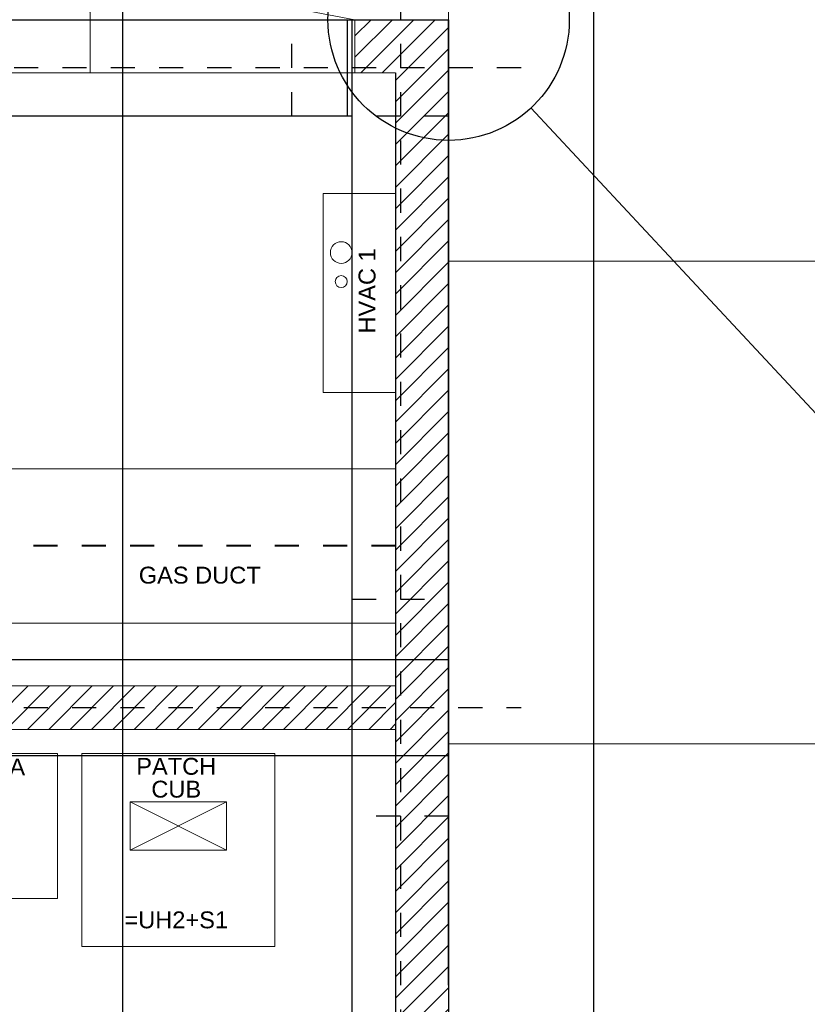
# Model space of a CAD drawing. Header units: metres. Extents: x 70279.8 to 70377.7, y 409251.8 to 409331.5.
# Tile 56 of 244: x 70325.2 to 70328.5, y 409292.8 to 409296.9. Entities that reach past the tile are written whole.
import ezdxf
from ezdxf.enums import TextEntityAlignment as Align

# ---------------------------------------------------------------- set-up
doc = ezdxf.new("R2010")
doc.units = ezdxf.units.M
for name, pattern in [('CENTER', [2, 1.25, -0.25, 0.25, -0.25]), ('CENTER2', [1.125, 0.75, -0.125, 0.125, -0.125]), ('DASHED', [0.75, 0.5, -0.25])]:
    doc.linetypes.add(name, pattern=pattern)
for name, color, linetype, lineweight in [('ARCERING', 2, 'Continuous', 18), ('BEMATING', 6, 'Continuous', 18), ('CONTINUOUS', 7, 'Continuous', 18), ('DASHED_DRIE', 3, 'DASHED', 40), ('Onderdeel', 2, 'Continuous', 0), ('OPENINGS', 7, 'Continuous', 18), ('TEKST', 1, 'Continuous', 18)]:
    doc.layers.add(name, color=color, linetype=linetype, lineweight=lineweight)
doc.layers.add('Concrete_ foundation', color=253, linetype='Continuous')
doc.layers.add('stairs&pedestrian', color=2, linetype='Continuous')
doc.styles.add('Arial', font='arial.ttf')

# ---------------------------------------------------------------- blocks, each defined once
blk = doc.blocks.new('stelconplaat')
at = {"layer": 'CONTINUOUS'}
for p, q in [((0, 2000), (2000, 2000)), ((0, 0), (0, 2000)), ((2000, 2000), (2000, 0)), ((2000, 0), (0, 0))]:
    blk.add_line(p, q, dxfattribs=at)
blk = doc.blocks.new('*A274')
at = {"layer": 'Onderdeel', "linetype": 'Continuous', "lineweight": 0}
for p, q in [((857.514414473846, -192.1951640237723), (857.514414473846, -146.9094144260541)), ((857.514414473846, -196.9094144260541), (857.514414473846, -196.0951640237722))]:
    blk.add_line(p, q, dxfattribs=at)
blk = doc.blocks.new('Stairs&pedestrian_9.7.2017')
at = {"layer": 'stairs&pedestrian', "lineweight": 0, "xscale": 50, "yscale": 50, "zscale": 50, "rotation": 90}
blk.add_blockref('*A274', (4544.538941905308, -36875.7207236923), dxfattribs=at)
blk = doc.blocks.new('deur-2000-muur220')
at = {"layer": 'CONTINUOUS'}
for p, q in [((-1250, -219.9999999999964), (-1250, 0)), ((0, -219.9999999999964), (0, 0)), ((1250, -219.9999999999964), (1250, 0)), ((-1250, -219.9999999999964), (-21.79467417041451, -427.6399299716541)), ((1250, -219.9999999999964), (21.79467417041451, -427.6399299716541))]:
    blk.add_line(p, q, dxfattribs=at)
for centre, start, end in [((-1000, -219.9999999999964), 342.0069121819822, 0), ((1000, -219.9999999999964), 180, 197.9930878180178)]:
    blk.add_arc(centre, 1000, start, end, dxfattribs=at)
blk = doc.blocks.new('A$C0A444100')
at = {"layer": 'ARCERING'}
h = blk.add_hatch(dxfattribs=at)
h.set_pattern_fill('ANSI31', color=256, scale=500)
h.set_pattern_definition([(45, (-6763.466272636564, -7142.939093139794), (-44.19417382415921, 44.19417382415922), [])])
h.paths.add_polyline_path([(15772.00000805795, 7480.000006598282), (15772.00000805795, 7700.000006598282), (16160.00000805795, 7700.000006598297), (16160.00000805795, 1700.000006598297), (14748.00000805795, 1700.000006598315), (14748.00000805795, 1920.000006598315), (15940.00000805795, 1920.000006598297), (15940.00000805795, 7480.000006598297)])
h = blk.add_hatch(dxfattribs=at)
h.set_pattern_fill('ANSI31', color=256, scale=500)
h.set_pattern_definition([(45, (-8839.999991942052, -7199.999993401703), (-44.19417382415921, 44.19417382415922), [])])
h.paths.add_polyline_path([(15940.00000805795, 4940.000006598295), (1520.000008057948, 4940.000006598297), (1520.000008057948, 4760.000006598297), (15940.00000805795, 4760.000006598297)])
at = {"layer": 'Concrete_ foundation'}
blk.add_line((16760.00000805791, 8200.00000659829), (16760.00000805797, 2800.000006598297), dxfattribs=at)
at = {"layer": 'Concrete_ foundation', "linetype": 'CENTER2', "ltscale": 5}
for p, q in [((15960.00000805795, 8000.000006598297), (15960.00000805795, 1400.000006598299)), ((1000.000008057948, 4850.000006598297), (16459.9998762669, 4850.000006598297))]:
    blk.add_line(p, q, dxfattribs=at)
at = {"layer": 'Concrete_ foundation', "linetype": 'CENTER', "ltscale": 5}
blk.add_line((16460.00000805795, 7500.000006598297), (1000.000008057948, 7500.000006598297), dxfattribs=at)
at = {"layer": 'Concrete_ foundation'}
for points in [[(15740.00000805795, 7300.000006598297), (9400.000008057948, 7300.000006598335), (9400.000008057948, 7700.000006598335), (15740.00000805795, 7700.000006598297), (15740.00000805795, 7300.000006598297)], [(15760.00000805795, 7700.000006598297), (16160.00000805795, 7700.000006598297), (16160.00000805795, 1700.000006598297), (15760.00000805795, 1700.000006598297), (15760.00000805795, 7700.000006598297)], [(16160.00000805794, 4650.000006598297), (9399.999942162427, 4650.000006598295), (9399.999942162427, 5050.000006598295), (16160.00000805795, 5050.000006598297), (16160.00000805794, 4650.000006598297)]]:
    blk.add_lwpolyline(points, dxfattribs=at)
at = {"layer": 'Concrete_ foundation', "linetype": 'DASHED', "ltscale": 3}
for points in [[(16160.00000805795, 7300.000006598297), (15510.00000805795, 7300.000006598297), (15510.00000805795, 7700.000006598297), (16160.00000805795, 7700.000006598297), (16160.00000805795, 7300.000006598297)], [(16159.9998762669, 5300.000006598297), (16159.9998762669, 4400.000006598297), (15759.9998762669, 4400.000006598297), (15759.9998762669, 5300.000006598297), (16159.9998762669, 5300.000006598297)]]:
    blk.add_lwpolyline(points, dxfattribs=at)
at = {"layer": 'CONTINUOUS'}
for p, q in [((1300.000008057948, 7700.000006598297), (16160.00000805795, 7700.000006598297)), ((16160.00000805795, 7700.000006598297), (14160.00000805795, 7700.000006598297)), ((16160.00000805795, 5700.000006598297), (16160.00000805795, 7700.000006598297)), ((16160.00000805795, 7700.000006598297), (16160.00000805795, 1700.000006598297)), ((1520.000008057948, 7480.000006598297), (15940.00000805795, 7480.000006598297)), ((15940.00000805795, 7480.000006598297), (15940.00000805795, 1920.000006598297)), ((16159.9998762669, 4700.000001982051), (16159.9998762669, 6000.000001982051)), ((13640.00000805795, 5840.000006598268), (15940.00000805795, 5840.000006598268)), ((16160.00000805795, 3700.000006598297), (16160.00000805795, 5700.000006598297)), ((13640.00000805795, 5200.000006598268), (15940.00000805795, 5200.000006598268)), ((15940.00000805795, 4940.000006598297), (1520.000008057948, 4940.000006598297)), ((15940.00000805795, 4760.000006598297), (1520.000008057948, 4760.000006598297)), ((14540.00000805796, 4660.000006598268), (13940.00000805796, 4660.000006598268)), ((14540.00000805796, 4060.000006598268), (14540.00000805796, 4660.000006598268)), ((14640.00000805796, 4660.000006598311), (15440.00000805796, 4660.000006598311)), ((14640.00000805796, 3860.000006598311), (14640.00000805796, 4660.000006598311)), ((15440.00000805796, 3860.000006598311), (15440.00000805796, 4660.000006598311)), ((13940.00000805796, 4060.000006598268), (14540.00000805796, 4060.000006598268)), ((15440.00000805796, 3860.000006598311), (14640.00000805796, 3860.000006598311))]:
    blk.add_line(p, q, dxfattribs=at)
blk.add_lwpolyline([(15940.00000805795, 6155.000006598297), (15940.00000805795, 6980.000006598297), (15640.00000805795, 6980.000006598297), (15640.00000805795, 6155.000006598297)], close=True, dxfattribs=at)
at = {"layer": 'DASHED_DRIE', "color": 7, "ltscale": 5}
blk.add_line((15940.00000805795, 5520.000006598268), (13640.00000805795, 5520.000006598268), dxfattribs=at)
at = {"layer": 'OPENINGS', "ltscale": 5}
for p, q in [((14840.00000805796, 4260.000006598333), (15240.00000805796, 4460.000006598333)), ((14840.00000805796, 4460.000006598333), (15240.00000805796, 4260.000006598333))]:
    blk.add_line(p, q, dxfattribs=at)
blk.add_lwpolyline([(15240.00000805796, 4260.000006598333), (15240.00000805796, 4460.000006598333), (14840.00000805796, 4460.000006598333), (14840.00000805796, 4260.000006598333)], close=True, dxfattribs=at)
at = {"layer": 'OPENINGS'}
for centre, radius in [((15715.00000805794, 6735.000006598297), 45), ((15715.00000805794, 6615.000006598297), 25)]:
    blk.add_circle(centre, radius, dxfattribs=at)
at = {"layer": 'BEMATING', "xscale": 0.878, "rotation": 180}
blk.add_blockref('deur-2000-muur220', (14674.50000805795, 7480.000006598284), dxfattribs=at)
at = {"layer": 'stairs&pedestrian'}
blk.add_blockref('Stairs&pedestrian_9.7.2017', (1300.000008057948, 1700.000006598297), dxfattribs=at)
at = {"layer": 'TEKST', "style": 'Arial'}
blk.add_text('HVAC 1', height=70, rotation=90, dxfattribs=at).set_placement((15856.80903073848, 6576.220189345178), align=Align.CENTER)
for s, p in [('GAS DUCT', (15128.83129396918, 5364.000342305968)), ('SCADA', (14237.04057851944, 4569.379577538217)), ('PATCH', (15031.39278137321, 4571.949117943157)), ('CUB', (15031.39278137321, 4477.37203745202)), ('=UH2+S1', (15031.39278137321, 3935.966366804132))]:
    blk.add_text(s, height=70, dxfattribs=at).set_placement(p, align=Align.CENTER)

msp = doc.modelspace()

# ---------------------------------------------------------------- linework, layer by layer
at = {"ltscale": 50}
msp.add_line((70325.64999999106, 409283.5000000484), (70325.64999999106, 409298.8499999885), dxfattribs=at)
for p, q in [((70312.1400000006, 409296.8499999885), (70327, 409296.8499999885)), ((70327, 409294.8499999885), (70327, 409296.8499999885)), ((70327, 409296.8499999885), (70327, 409290.8499999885)), ((70326.78000000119, 409296.6299999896), (70326.78000000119, 409291.0699999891)), ((70327.34089110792, 409296.4842223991), (70328.70000000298, 409295.025892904)), ((70326.99999986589, 409293.8499999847), (70326.99999986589, 409295.1499999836)), ((70327, 409292.8499999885), (70327, 409294.8499999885))]:
    msp.add_line(p, q)
msp.add_circle((70327, 409296.8499999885), 0.5)

# ---------------------------------------------------------------- block references
at = {"xscale": 0.001, "yscale": 0.001, "zscale": 0.001}
for name, p in [('A$C0A444100', (70310.83999999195, 409289.1499999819)), ('stelconplaat', (70327, 409295.8499999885)), ('stelconplaat', (70327, 409293.8499999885))]:
    msp.add_blockref(name, p, dxfattribs=at)

doc.saveas('drawing.dxf')
